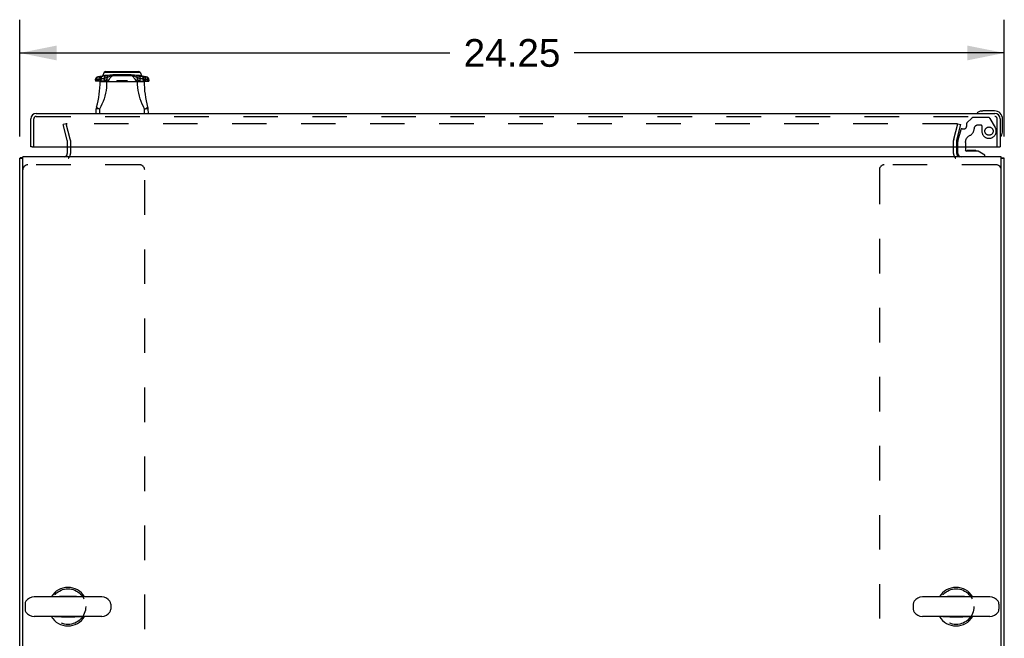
# Model space of a CAD drawing. Header units: inches. Extents: x 0 to 155, y 0 to 100.
# Tile 47 of 102: x 47 to 71, y 66 to 82. Entities that reach past the tile are written whole.
import ezdxf

# ---------------------------------------------------------------- set-up
doc = ezdxf.new("R2010")
doc.units = ezdxf.units.IN
doc.header["$LTSCALE"] = 8.5
doc.header["$MEASUREMENT"] = 0
doc.linetypes.add('HIDDEN', pattern=[0.2, 0.1, -0.1])
doc.layers.get('0').update_dxf_attribs({"linetype": 'CONTINUOUS'})
for name, color, linetype in [('DEFAULT_2', 8, 'HIDDEN'), ('DIMENSIONS', 7, 'CONTINUOUS'), ('REAR_DOOR_ASSEMBLY', 7, 'CONTINUOUS')]:
    doc.layers.add(name, color=color, linetype=linetype)
doc.styles.get("Standard").update_dxf_attribs({"font": 'arial.ttf'})
doc.dimstyles.new('DIMSTYLE_1', dxfattribs={"dimtxt": 0.681818, "dimasz": 0.909091, "dimexe": 0.09, "dimexo": 0.07, "dimgap": 0.0375, "dimtad": 0, "dimtih": 1, "dimtoh": 1, "dimzin": 4, "dimdsep": 46, "dimtxsty": 'Standard', "dimblk": '_FILLED', "dimblk1": '_FILLED', "dimblk2": '_FILLED', "dimcen": 0.09, "dimazin": 1, "dimtfac": 1, "dimtdec": 3, "dimtofl": 0, "dimtmove": 0, "dimatfit": 3, "dimldrblk": '_FILLED', "dimfxl": 0, "dimtolj": 1, "dimtzin": 4, "dimarcsym": 0})

# ---------------------------------------------------------------- blocks, each defined once
blk = doc.blocks.new('_FILLED')
at = {"color": 0, "linetype": 'ByBlock'}
blk.add_solid([(0, 0), (-1, 0.2), (-1, -0.2)], dxfattribs=at)
blk = doc.blocks.new('*D14')
at = {"layer": 'DIMENSIONS', "color": 2, "linetype": 'Continuous'}
for p, q in [((47.161, 78.685), (47.161, 81.561)), ((71.411, 78.685), (71.411, 81.561)), ((47.161, 80.743), (57.753, 80.743)), ((71.411, 80.743), (60.818, 80.743))]:
    blk.add_line(p, q, dxfattribs=at)
at = {"layer": 'DIMENSIONS', "color": 2, "linetype": 'Continuous', "xscale": 0.9090909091, "yscale": 0.9090909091, "zscale": 0.9090909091, "rotation": 180}
blk.add_blockref('_FILLED', (47.161, 80.743), dxfattribs=at)
at = {"layer": 'DIMENSIONS', "color": 2, "linetype": 'Continuous', "xscale": 0.9090909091, "yscale": 0.9090909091, "zscale": 0.9090909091}
blk.add_blockref('_FILLED', (71.411, 80.743), dxfattribs=at)
at = {"layer": 'DIMENSIONS', "color": 2, "linetype": 'Continuous', "insert": (59.286, 81.084), "char_height": 0.6818, "width": 2.38256, "attachment_point": 2, "line_spacing_factor": 0.9}
blk.add_mtext('24.25', dxfattribs=at)

msp = doc.modelspace()

# ---------------------------------------------------------------- linework, layer by layer
at = {"color": 7, "linetype": 'Continuous'}
for p, q in [((48.333, 78.431), (48.333, 78.268)), ((70.239, 78.268), (70.239, 78.431)), ((47.161, 53.977), (47.161, 78.149)), ((47.161, 78.149), (47.239, 78.149)), ((47.199, 78.159), (47.188, 78.158)), ((47.239, 55.953), (47.239, 78.188)), ((71.333, 78.188), (47.239, 78.188)), ((71.333, 55.953), (71.333, 78.188)), ((71.333, 78.149), (71.411, 78.149)), ((47.294, 67.176), (47.294, 67.048)), ((49.18, 67.353), (47.517, 67.353)), ((48.019, 67.353), (48.02, 67.354)), ((48.02, 67.354), (48.02, 67.353)), ((48.201, 67.359), (48.181, 67.358)), ((48.222, 67.359), (48.201, 67.359)), ((48.242, 67.359), (48.222, 67.359)), ((48.262, 67.359), (48.242, 67.359)), ((48.293, 67.359), (48.262, 67.359)), ((48.337, 67.359), (48.293, 67.359)), ((48.382, 67.359), (48.337, 67.359)), ((48.414, 67.359), (48.382, 67.359)), ((48.444, 67.359), (48.414, 67.359)), ((48.464, 67.359), (48.444, 67.359)), ((48.485, 67.359), (48.464, 67.359)), ((48.676, 67.354), (48.676, 67.353)), ((48.676, 67.354), (48.678, 67.353)), ((49.402, 67.176), (49.402, 67.048)), ((69.169, 67.176), (69.169, 67.048)), ((71.055, 67.353), (69.392, 67.353)), ((69.894, 67.353), (69.895, 67.354)), ((69.895, 67.354), (69.895, 67.353)), ((70.076, 67.359), (70.056, 67.358)), ((70.097, 67.359), (70.076, 67.359)), ((70.117, 67.359), (70.097, 67.359)), ((70.137, 67.359), (70.117, 67.359)), ((70.168, 67.359), (70.137, 67.359)), ((70.212, 67.359), (70.168, 67.359)), ((70.257, 67.359), (70.212, 67.359)), ((70.289, 67.359), (70.257, 67.359)), ((70.319, 67.359), (70.289, 67.359)), ((70.339, 67.359), (70.319, 67.359)), ((70.36, 67.359), (70.339, 67.359)), ((70.551, 67.354), (70.553, 67.353)), ((70.551, 67.354), (70.551, 67.353)), ((71.277, 67.176), (71.277, 67.048)), ((49.18, 66.87), (47.517, 66.87)), ((48.02, 66.87), (48.019, 66.87)), ((48.02, 66.87), (48.02, 66.87)), ((48.192, 66.865), (48.212, 66.865)), ((48.212, 66.865), (48.232, 66.865)), ((48.232, 66.865), (48.252, 66.865)), ((48.252, 66.865), (48.283, 66.865)), ((48.283, 66.865), (48.314, 66.865)), ((48.314, 66.865), (48.36, 66.865)), ((48.36, 66.865), (48.403, 66.865)), ((48.403, 66.865), (48.434, 66.865)), ((48.434, 66.865), (48.454, 66.865)), ((48.454, 66.865), (48.475, 66.865)), ((48.475, 66.865), (48.495, 66.865)), ((48.495, 66.865), (48.515, 66.865)), ((48.676, 66.87), (48.676, 66.87)), ((48.678, 66.87), (48.676, 66.87)), ((71.055, 66.87), (69.392, 66.87)), ((69.895, 66.87), (69.894, 66.87)), ((69.895, 66.87), (69.895, 66.87)), ((70.067, 66.865), (70.087, 66.865)), ((70.087, 66.865), (70.107, 66.865)), ((70.107, 66.865), (70.127, 66.865)), ((70.127, 66.865), (70.158, 66.865)), ((70.158, 66.865), (70.189, 66.865)), ((70.189, 66.865), (70.235, 66.865)), ((70.235, 66.865), (70.278, 66.865)), ((70.278, 66.865), (70.309, 66.865)), ((70.309, 66.865), (70.329, 66.865)), ((70.329, 66.865), (70.35, 66.865)), ((70.35, 66.865), (70.37, 66.865)), ((70.37, 66.865), (70.39, 66.865)), ((70.553, 66.87), (70.551, 66.87)), ((70.551, 66.87), (70.551, 66.87))]:
    msp.add_line(p, q, dxfattribs=at)
at = {"color": 3, "linetype": 'Continuous'}
msp.add_line((71.411, 53.977), (71.411, 78.149), dxfattribs=at)
at = {"color": 7, "linetype": 'Continuous'}
for points in [[(47.188, 78.158), (47.185, 78.158), (47.181, 78.158), (47.179, 78.157), (47.176, 78.157), (47.173, 78.157), (47.171, 78.156), (47.169, 78.156), (47.167, 78.155), (47.165, 78.154), (47.164, 78.154), (47.163, 78.153), (47.162, 78.152), (47.162, 78.152), (47.161, 78.151), (47.161, 78.15), (47.161, 78.149)], [(47.239, 78.166), (47.236, 78.165), (47.233, 78.164), (47.229, 78.163), (47.225, 78.162), (47.221, 78.162), (47.216, 78.161), (47.212, 78.16), (47.208, 78.16), (47.203, 78.16), (47.199, 78.159)], [(48.181, 67.358), (48.171, 67.358), (48.161, 67.358), (48.15, 67.358), (48.139, 67.358), (48.127, 67.357), (48.114, 67.357), (48.101, 67.357), (48.086, 67.356), (48.071, 67.356), (48.054, 67.355), (48.037, 67.354), (48.02, 67.354)], [(48.676, 67.354), (48.659, 67.354), (48.642, 67.355), (48.625, 67.356), (48.61, 67.356), (48.596, 67.357), (48.582, 67.357), (48.569, 67.357), (48.557, 67.358), (48.546, 67.358), (48.535, 67.358), (48.525, 67.358), (48.515, 67.358), (48.505, 67.359), (48.485, 67.359)], [(70.056, 67.358), (70.046, 67.358), (70.036, 67.358), (70.025, 67.358), (70.014, 67.358), (70.002, 67.357), (69.989, 67.357), (69.976, 67.357), (69.961, 67.356), (69.946, 67.356), (69.929, 67.355), (69.912, 67.354), (69.895, 67.354)], [(70.551, 67.354), (70.534, 67.354), (70.517, 67.355), (70.5, 67.356), (70.485, 67.356), (70.471, 67.357), (70.457, 67.357), (70.444, 67.357), (70.432, 67.358), (70.421, 67.358), (70.41, 67.358), (70.4, 67.358), (70.39, 67.358), (70.38, 67.359), (70.36, 67.359)], [(48.02, 66.87), (48.037, 66.869), (48.054, 66.869), (48.071, 66.868), (48.086, 66.868), (48.101, 66.867), (48.114, 66.867), (48.127, 66.866), (48.139, 66.866), (48.15, 66.866), (48.161, 66.866), (48.171, 66.866), (48.192, 66.865)], [(48.515, 66.865), (48.525, 66.866), (48.535, 66.866), (48.546, 66.866), (48.557, 66.866), (48.569, 66.866), (48.582, 66.867), (48.596, 66.867), (48.61, 66.868), (48.625, 66.868), (48.642, 66.869), (48.659, 66.869), (48.676, 66.87)], [(69.895, 66.87), (69.912, 66.869), (69.929, 66.869), (69.946, 66.868), (69.961, 66.868), (69.976, 66.867), (69.989, 66.867), (70.002, 66.866), (70.014, 66.866), (70.025, 66.866), (70.036, 66.866), (70.046, 66.866), (70.067, 66.865)], [(70.39, 66.865), (70.4, 66.866), (70.41, 66.866), (70.421, 66.866), (70.432, 66.866), (70.444, 66.866), (70.457, 66.867), (70.471, 66.867), (70.485, 66.868), (70.5, 66.868), (70.517, 66.869), (70.534, 66.869), (70.551, 66.87)]]:
    msp.add_lwpolyline(points, dxfattribs=at)
at = {"color": 3, "linetype": 'Continuous'}
for points in [[(71.333, 78.166), (71.335, 78.165), (71.339, 78.164), (71.342, 78.163), (71.346, 78.162), (71.35, 78.162), (71.355, 78.161), (71.359, 78.16), (71.363, 78.16), (71.368, 78.16), (71.372, 78.159)], [(71.372, 78.159), (71.383, 78.158), (71.387, 78.158), (71.39, 78.158), (71.392, 78.157), (71.395, 78.157), (71.398, 78.157), (71.4, 78.156), (71.402, 78.156), (71.404, 78.155), (71.406, 78.154), (71.407, 78.154), (71.408, 78.153), (71.409, 78.152), (71.41, 78.152), (71.41, 78.151), (71.41, 78.15), (71.411, 78.149)]]:
    msp.add_lwpolyline(points, dxfattribs=at)
at = {"color": 7, "linetype": 'Continuous'}
for centre, radius, start, end in [((48.253, 78.268), 0.08, 270, 360), ((48.348, 67.112), 0.475, 30.5571, 149.4429), ((70.223, 67.112), 0.475, 30.5571, 149.4429), ((47.419, 67.176), 0.125, 146.8152, 180), ((47.517, 67.112), 0.241, 90, 146.8152), ((49.18, 67.112), 0.241, 33.1848, 90), ((49.277, 67.176), 0.125, 0, 33.1848), ((69.294, 67.176), 0.125, 146.8152, 180), ((69.392, 67.112), 0.241, 90, 146.8152), ((71.055, 67.112), 0.241, 33.1848, 90), ((71.152, 67.176), 0.125, 0, 33.1848), ((47.419, 67.048), 0.125, 180, 213.1848), ((47.517, 67.112), 0.241, 213.1848, 270), ((49.18, 67.112), 0.241, 270, 326.8152), ((49.277, 67.048), 0.125, 326.8152, 360), ((69.294, 67.048), 0.125, 180, 213.1848), ((69.392, 67.112), 0.241, 213.1848, 270), ((71.055, 67.112), 0.241, 270, 326.8152), ((71.152, 67.048), 0.125, 326.8152, 360), ((48.348, 67.112), 0.475, 210.5571, 329.4429), ((70.223, 67.112), 0.475, 210.5571, 329.4429)]:
    msp.add_arc(centre, radius, start, end, dxfattribs=at)
at = {"color": 3, "linetype": 'Continuous'}
msp.add_arc((70.319, 78.268), 0.08, 180, 270, dxfattribs=at)
at = {"layer": 'DEFAULT_2', "color": 8, "linetype": 'HIDDEN'}
for p, q in [((48.304, 79), (48.228, 78.98)), ((48.331, 78.597), (48.228, 78.98)), ((48.406, 78.617), (48.304, 79)), ((70.242, 79), (48.329, 79)), ((70.165, 78.617), (70.268, 79)), ((70.24, 78.597), (70.343, 78.98)), ((70.268, 79), (70.343, 78.98)), ((48.333, 78.584), (48.333, 78.431)), ((48.411, 78.584), (48.411, 78.268)), ((70.161, 78.268), (70.161, 78.584)), ((70.239, 78.431), (70.239, 78.584)), ((50.119, 77.987), (47.359, 77.987)), ((50.239, 56.357), (50.239, 77.867)), ((68.333, 77.867), (68.333, 56.357)), ((71.213, 77.987), (68.453, 77.987))]:
    msp.add_line(p, q, dxfattribs=at)
for points in [[(48.329, 79), (48.327, 79), (48.326, 79), (48.324, 79), (48.323, 78.999), (48.322, 78.998), (48.32, 78.998), (48.319, 78.997), (48.318, 78.996), (48.317, 78.995), (48.316, 78.993), (48.315, 78.992), (48.315, 78.991), (48.314, 78.989), (48.314, 78.988), (48.314, 78.986), (48.314, 78.986)], [(48.314, 78.986), (48.314, 78.985), (48.314, 78.983), (48.314, 78.982)], [(70.251, 78.998), (70.25, 78.998), (70.248, 78.999), (70.247, 79), (70.245, 79), (70.244, 79), (70.242, 79)], [(70.251, 78.998), (70.252, 78.997), (70.253, 78.996), (70.254, 78.995), (70.255, 78.993), (70.256, 78.992), (70.256, 78.991), (70.257, 78.989), (70.257, 78.988), (70.257, 78.986), (70.257, 78.986)], [(70.257, 78.986), (70.257, 78.985), (70.257, 78.983), (70.257, 78.982)]]:
    msp.add_lwpolyline(points, dxfattribs=at)
for centre in [(48.349, 67.112), (70.223, 67.112)]:
    msp.add_circle(centre, 0.438, dxfattribs=at)
for centre, radius, start, end in [((48.282, 78.584), 0.051, 0, 15), ((48.282, 78.584), 0.129, 0, 15), ((70.29, 78.584), 0.129, 165, 180), ((70.29, 78.584), 0.051, 165, 180), ((48.253, 78.268), 0.158, 311.0584, 360), ((70.319, 78.268), 0.158, 180, 228.9416), ((47.359, 77.867), 0.12, 90, 180), ((50.119, 77.867), 0.12, 0, 90), ((68.453, 77.867), 0.12, 90, 180), ((71.213, 77.867), 0.12, 0, 90)]:
    msp.add_arc(centre, radius, start, end, dxfattribs=at)
at = {"layer": 'REAR_DOOR_ASSEMBLY', "color": 7, "linetype": 'Continuous'}
for p, q in [((49.27, 80.284), (50.097, 80.284)), ((49.023, 80.078), (49.024, 80.048)), ((49.252, 80.048), (49.024, 80.048)), ((49.059, 80.048), (49.058, 80.08)), ((49.107, 80.048), (49.109, 80.087)), ((49.144, 80.1), (49.142, 80.048)), ((49.142, 80.043), (50.225, 80.043)), ((49.163, 80.099), (49.161, 80.048)), ((49.243, 80.266), (49.209, 80.185)), ((49.243, 80.266), (50.124, 80.266)), ((49.283, 80.047), (49.282, 80.043)), ((49.283, 80.047), (49.288, 80.043)), ((49.287, 80.194), (49.314, 80.197)), ((49.314, 80.197), (49.345, 80.2)), ((49.345, 80.2), (49.379, 80.203)), ((49.379, 80.203), (49.416, 80.206)), ((49.573, 80.063), (49.595, 80.063)), ((49.575, 80.043), (49.575, 80.048)), ((49.792, 80.048), (49.575, 80.048)), ((49.792, 80.048), (49.792, 80.043)), ((49.908, 80.209), (49.949, 80.206)), ((50.021, 80.2), (50.052, 80.197)), ((50.08, 80.043), (50.085, 80.047)), ((50.085, 80.043), (50.085, 80.047)), ((50.115, 80.048), (50.343, 80.048)), ((50.124, 80.266), (50.158, 80.185)), ((50.156, 80.185), (50.158, 80.185)), ((50.206, 80.048), (50.204, 80.099)), ((50.223, 80.1), (50.225, 80.048)), ((50.259, 80.087), (50.26, 80.048)), ((50.31, 80.08), (50.309, 80.048)), ((50.344, 80.078), (50.343, 80.048)), ((49.044, 79.256), (49.048, 79.365)), ((49.048, 79.365), (49.048, 79.365)), ((49.055, 79.412), (49.055, 79.411)), ((49.13, 79.363), (49.13, 79.327)), ((49.13, 79.327), (49.13, 79.291)), ((50.237, 79.327), (50.238, 79.363)), ((50.237, 79.291), (50.237, 79.327)), ((50.312, 79.411), (50.312, 79.412)), ((50.32, 79.365), (50.323, 79.256)), ((70.841, 79.313), (70.879, 79.316)), ((71.169, 79.316), (70.879, 79.316)), ((49.13, 79.291), (49.13, 79.256)), ((50.237, 79.256), (50.237, 79.291)), ((71.369, 78.826), (71.369, 79.116)), ((47.467, 78.431), (47.434, 78.431)), ((70.266, 78.267), (70.266, 78.431)), ((70.451, 78.431), (70.451, 78.357)), ((70.6, 78.342), (70.531, 78.342)), ((70.601, 78.342), (70.6, 78.342)), ((70.671, 78.342), (70.601, 78.342)), ((71.276, 78.431), (71.309, 78.431)), ((70.765, 78.326), (70.482, 78.326)), ((70.935, 78.227), (70.765, 78.326)), ((70.935, 78.188), (70.935, 78.227))]:
    msp.add_line(p, q, dxfattribs=at)
at = {"layer": 'REAR_DOOR_ASSEMBLY', "color": 3, "linetype": 'Continuous'}
for p, q in [((47.434, 78.431), (47.434, 79.121)), ((47.569, 79.256), (71.174, 79.256)), ((71.309, 79.121), (71.309, 78.431)), ((47.467, 78.431), (71.276, 78.431))]:
    msp.add_line(p, q, dxfattribs=at)
at = {"layer": 'REAR_DOOR_ASSEMBLY', "color": 8, "linetype": 'HIDDEN'}
for p, q in [((47.509, 78.431), (47.509, 79.121)), ((47.569, 79.181), (71.174, 79.181)), ((70.608, 79.14), (70.487, 79.019)), ((71.022, 79.152), (70.637, 79.152)), ((71.057, 79.132), (71.187, 78.906)), ((71.234, 78.431), (71.234, 79.121)), ((70.34, 78.854), (70.27, 78.594)), ((70.37, 78.877), (70.423, 78.877)), ((70.482, 79.008), (70.482, 78.936)), ((70.841, 78.967), (70.757, 78.967)), ((70.856, 78.951), (70.856, 78.818)), ((70.266, 78.431), (70.266, 78.561)), ((70.451, 78.539), (70.451, 78.431)), ((70.935, 78.188), (70.345, 78.188))]:
    msp.add_line(p, q, dxfattribs=at)
at = {"layer": 'REAR_DOOR_ASSEMBLY', "color": 7, "linetype": 'Continuous'}
for points in [[(49.058, 80.08), (49.047, 80.079), (49.039, 80.079), (49.032, 80.078), (49.027, 80.078), (49.024, 80.078), (49.023, 80.078)], [(49.102, 80.16), (49.094, 80.158), (49.086, 80.154), (49.079, 80.149), (49.073, 80.143), (49.068, 80.135), (49.063, 80.125), (49.06, 80.115), (49.058, 80.104), (49.057, 80.092), (49.058, 80.08)], [(49.109, 80.087), (49.1, 80.086), (49.092, 80.085), (49.083, 80.083), (49.075, 80.082), (49.066, 80.081), (49.058, 80.08)], [(49.154, 80.168), (49.146, 80.166), (49.138, 80.162), (49.131, 80.157), (49.125, 80.15), (49.119, 80.142), (49.115, 80.133), (49.111, 80.122), (49.109, 80.111), (49.108, 80.099), (49.109, 80.087)], [(49.144, 80.1), (49.143, 80.099), (49.14, 80.097), (49.135, 80.095), (49.128, 80.093), (49.119, 80.09), (49.109, 80.087)], [(49.302, 80.043), (49.302, 79.969), (49.298, 79.895), (49.289, 79.822), (49.276, 79.75), (49.258, 79.68), (49.237, 79.611), (49.214, 79.545), (49.187, 79.482), (49.159, 79.421), (49.13, 79.363)], [(49.163, 80.099), (49.157, 80.099), (49.153, 80.099), (49.149, 80.099), (49.146, 80.099), (49.145, 80.1), (49.144, 80.1)], [(49.231, 80.177), (49.22, 80.175), (49.21, 80.172), (49.2, 80.167), (49.191, 80.16), (49.183, 80.152), (49.176, 80.143), (49.171, 80.133), (49.167, 80.123), (49.164, 80.111), (49.163, 80.099)], [(49.238, 80.107), (49.225, 80.106), (49.213, 80.105), (49.201, 80.103), (49.188, 80.102), (49.176, 80.101), (49.163, 80.099)], [(49.201, 80.176), (49.198, 80.174), (49.194, 80.173)], [(49.209, 80.185), (49.209, 80.183), (49.207, 80.18), (49.204, 80.178), (49.201, 80.176)], [(49.209, 80.185), (49.212, 80.185), (49.218, 80.186), (49.229, 80.187), (49.245, 80.189), (49.264, 80.192), (49.287, 80.194)], [(49.307, 80.186), (49.296, 80.184), (49.285, 80.18), (49.275, 80.175), (49.266, 80.169), (49.258, 80.161), (49.251, 80.152), (49.245, 80.142), (49.241, 80.131), (49.239, 80.119), (49.238, 80.107)], [(49.245, 80.093), (49.244, 80.097), (49.243, 80.101), (49.242, 80.104), (49.24, 80.106), (49.239, 80.107), (49.238, 80.107)], [(49.317, 80.142), (49.306, 80.14), (49.296, 80.137), (49.287, 80.134), (49.278, 80.129), (49.27, 80.125), (49.263, 80.119), (49.256, 80.113), (49.251, 80.107), (49.247, 80.1), (49.245, 80.093)], [(49.252, 80.048), (49.251, 80.056), (49.25, 80.063), (49.249, 80.07), (49.247, 80.078), (49.246, 80.085), (49.245, 80.093)], [(49.255, 80.048), (49.254, 80.048), (49.254, 80.048), (49.253, 80.048), (49.253, 80.048), (49.253, 80.048), (49.252, 80.048)], [(49.3, 80.082), (49.289, 80.077), (49.28, 80.073), (49.272, 80.067), (49.264, 80.061), (49.259, 80.055), (49.255, 80.048)], [(49.264, 80.043), (49.263, 80.044), (49.261, 80.045), (49.259, 80.046), (49.258, 80.047), (49.256, 80.047), (49.255, 80.048)], [(49.283, 80.047), (49.279, 80.046), (49.276, 80.045), (49.273, 80.045), (49.27, 80.044), (49.267, 80.043)], [(49.3, 80.082), (49.297, 80.076), (49.294, 80.071), (49.291, 80.065), (49.288, 80.059), (49.285, 80.053), (49.283, 80.047)], [(49.317, 80.142), (49.314, 80.133), (49.311, 80.123), (49.308, 80.114), (49.306, 80.103), (49.303, 80.093), (49.3, 80.082)], [(49.3, 80.082), (49.311, 80.078), (49.321, 80.075), (49.33, 80.073), (49.338, 80.072), (49.345, 80.072), (49.35, 80.073)], [(49.307, 80.186), (49.308, 80.185), (49.309, 80.183), (49.31, 80.179), (49.312, 80.174), (49.313, 80.168), (49.314, 80.16), (49.316, 80.152), (49.317, 80.142)], [(49.317, 80.142), (49.348, 80.159), (49.377, 80.173), (49.405, 80.183)], [(49.35, 80.073), (49.344, 80.064), (49.338, 80.054), (49.333, 80.044), (49.332, 80.043)], [(49.439, 80.177), (49.423, 80.163), (49.407, 80.148), (49.392, 80.131), (49.377, 80.113), (49.363, 80.094), (49.35, 80.073)], [(49.405, 80.183), (49.431, 80.191), (49.455, 80.196), (49.478, 80.198)], [(49.416, 80.206), (49.415, 80.203), (49.414, 80.2), (49.413, 80.197), (49.411, 80.196), (49.409, 80.194), (49.407, 80.194)], [(49.416, 80.206), (49.456, 80.209), (49.499, 80.211), (49.543, 80.213), (49.589, 80.214), (49.635, 80.215), (49.683, 80.216), (49.73, 80.215), (49.776, 80.215), (49.822, 80.213), (49.866, 80.211), (49.908, 80.209)], [(49.439, 80.177), (49.449, 80.183), (49.459, 80.188), (49.47, 80.193), (49.481, 80.196), (49.492, 80.198), (49.504, 80.199)], [(49.478, 80.198), (49.475, 80.198), (49.472, 80.197), (49.47, 80.196), (49.467, 80.195), (49.464, 80.194), (49.461, 80.192), (49.458, 80.19), (49.455, 80.188), (49.451, 80.185), (49.447, 80.183), (49.443, 80.18), (49.439, 80.177)], [(49.484, 80.179), (49.457, 80.177), (49.448, 80.177), (49.442, 80.177), (49.439, 80.177)], [(49.911, 80.177), (49.884, 80.179), (49.867, 80.179), (49.848, 80.18), (49.828, 80.18), (49.806, 80.181), (49.783, 80.181), (49.759, 80.182), (49.735, 80.182), (49.71, 80.182), (49.684, 80.182), (49.659, 80.182), (49.634, 80.182), (49.61, 80.182), (49.586, 80.181), (49.563, 80.181), (49.541, 80.18), (49.52, 80.18), (49.501, 80.179), (49.484, 80.179)], [(49.553, 80.043), (49.553, 80.047), (49.554, 80.051), (49.556, 80.054), (49.559, 80.057), (49.562, 80.06), (49.565, 80.062), (49.569, 80.063), (49.573, 80.063)], [(49.572, 80.058), (49.572, 80.059), (49.572, 80.06), (49.572, 80.061), (49.572, 80.061), (49.573, 80.062), (49.573, 80.063)], [(49.575, 80.048), (49.575, 80.048), (49.574, 80.049), (49.574, 80.05), (49.573, 80.051), (49.573, 80.052), (49.573, 80.054), (49.572, 80.056), (49.572, 80.058)], [(49.595, 80.063), (49.639, 80.063), (49.661, 80.063), (49.684, 80.063), (49.706, 80.063), (49.729, 80.063)], [(49.729, 80.063), (49.773, 80.063), (49.795, 80.063)], [(49.795, 80.058), (49.795, 80.055), (49.795, 80.053), (49.794, 80.051), (49.794, 80.049), (49.793, 80.048), (49.792, 80.048)], [(49.795, 80.063), (49.795, 80.062), (49.795, 80.061), (49.795, 80.061), (49.795, 80.06), (49.795, 80.059), (49.795, 80.058)], [(49.795, 80.063), (49.798, 80.063), (49.802, 80.062), (49.806, 80.06), (49.809, 80.057), (49.811, 80.054), (49.813, 80.051), (49.814, 80.047), (49.815, 80.043)], [(49.928, 80.177), (49.918, 80.183), (49.908, 80.188), (49.898, 80.193), (49.887, 80.196), (49.875, 80.198), (49.864, 80.199)], [(49.928, 80.177), (49.92, 80.183), (49.913, 80.188), (49.906, 80.192), (49.9, 80.195), (49.895, 80.197), (49.89, 80.198)], [(49.89, 80.198), (49.912, 80.196), (49.936, 80.191)], [(49.928, 80.177), (49.926, 80.177), (49.92, 80.177), (49.911, 80.177)], [(50.017, 80.073), (50.004, 80.094), (49.99, 80.113), (49.975, 80.131), (49.96, 80.148), (49.944, 80.163), (49.928, 80.177)], [(49.936, 80.191), (49.962, 80.183), (49.99, 80.173), (50.02, 80.159), (50.05, 80.142)], [(49.949, 80.206), (49.986, 80.203), (50.021, 80.2)], [(50.017, 80.073), (50.023, 80.072), (50.029, 80.072), (50.037, 80.073), (50.046, 80.075), (50.057, 80.078), (50.068, 80.082)], [(50.035, 80.043), (50.035, 80.044), (50.029, 80.054), (50.023, 80.064), (50.017, 80.073)], [(50.05, 80.142), (50.052, 80.152), (50.053, 80.16), (50.054, 80.168), (50.056, 80.174), (50.057, 80.179), (50.058, 80.183), (50.059, 80.185), (50.06, 80.186)], [(50.068, 80.082), (50.065, 80.092), (50.062, 80.103), (50.059, 80.113), (50.056, 80.123), (50.053, 80.133), (50.05, 80.142)], [(50.05, 80.142), (50.061, 80.14), (50.071, 80.137), (50.08, 80.134), (50.089, 80.129), (50.097, 80.125), (50.105, 80.119), (50.111, 80.113), (50.116, 80.107), (50.12, 80.1), (50.123, 80.093)], [(50.052, 80.197), (50.079, 80.194), (50.103, 80.192), (50.123, 80.189), (50.138, 80.187), (50.156, 80.185)], [(50.06, 80.186), (50.071, 80.184), (50.082, 80.18), (50.092, 80.175), (50.101, 80.169), (50.109, 80.161), (50.116, 80.152), (50.122, 80.142), (50.126, 80.131), (50.129, 80.119), (50.129, 80.107)], [(50.238, 79.363), (50.208, 79.421), (50.18, 79.481), (50.154, 79.545), (50.13, 79.611), (50.109, 79.68), (50.091, 79.75), (50.078, 79.822), (50.069, 79.896), (50.065, 79.969), (50.066, 80.043)], [(50.085, 80.047), (50.082, 80.053), (50.079, 80.059), (50.076, 80.065), (50.073, 80.071), (50.07, 80.076), (50.068, 80.082)], [(50.068, 80.082), (50.078, 80.077), (50.087, 80.073), (50.096, 80.067), (50.103, 80.061), (50.109, 80.055), (50.113, 80.048)], [(50.085, 80.047), (50.088, 80.046), (50.091, 80.045), (50.095, 80.045), (50.097, 80.044), (50.1, 80.043)], [(50.113, 80.048), (50.111, 80.047), (50.11, 80.047), (50.108, 80.046), (50.106, 80.045), (50.105, 80.044), (50.104, 80.043)], [(50.115, 80.048), (50.115, 80.048), (50.114, 80.048), (50.114, 80.048), (50.113, 80.048), (50.113, 80.048), (50.113, 80.048)], [(50.123, 80.093), (50.121, 80.085), (50.12, 80.078), (50.119, 80.07), (50.117, 80.063), (50.116, 80.056), (50.115, 80.048)], [(50.129, 80.107), (50.128, 80.107), (50.127, 80.106), (50.126, 80.104), (50.125, 80.101), (50.124, 80.097), (50.123, 80.093)], [(50.204, 80.099), (50.192, 80.101), (50.179, 80.102), (50.167, 80.103), (50.154, 80.105), (50.142, 80.106), (50.129, 80.107)], [(50.136, 80.177), (50.147, 80.175), (50.158, 80.172), (50.167, 80.167), (50.176, 80.16), (50.184, 80.152), (50.191, 80.143), (50.197, 80.133), (50.201, 80.123), (50.203, 80.111), (50.204, 80.099)], [(50.166, 80.176), (50.163, 80.178), (50.16, 80.18), (50.159, 80.183), (50.158, 80.185)], [(50.174, 80.173), (50.17, 80.174), (50.166, 80.176)], [(50.223, 80.1), (50.223, 80.1), (50.221, 80.099), (50.218, 80.099), (50.215, 80.099), (50.21, 80.099), (50.204, 80.099)], [(50.213, 80.168), (50.222, 80.166), (50.229, 80.162), (50.236, 80.157), (50.242, 80.15), (50.248, 80.142), (50.252, 80.133), (50.256, 80.122), (50.258, 80.111), (50.259, 80.099), (50.259, 80.087)], [(50.259, 80.087), (50.248, 80.09), (50.239, 80.093), (50.232, 80.095), (50.227, 80.097), (50.224, 80.099), (50.223, 80.1)], [(50.31, 80.08), (50.301, 80.081), (50.293, 80.082), (50.284, 80.083), (50.276, 80.085), (50.267, 80.086), (50.259, 80.087)], [(50.266, 80.16), (50.274, 80.158), (50.281, 80.154), (50.288, 80.149), (50.294, 80.143), (50.3, 80.135), (50.304, 80.125), (50.307, 80.115), (50.309, 80.104), (50.31, 80.092), (50.31, 80.08)], [(50.344, 80.078), (50.343, 80.078), (50.34, 80.078), (50.335, 80.078), (50.328, 80.079), (50.32, 80.079), (50.31, 80.08)], [(49.055, 79.411), (49.053, 79.404), (49.051, 79.396), (49.05, 79.388), (49.049, 79.381), (49.048, 79.373), (49.048, 79.365)], [(49.13, 79.363), (49.111, 79.364), (49.095, 79.365), (49.08, 79.365), (49.069, 79.366), (49.06, 79.366), (49.053, 79.366), (49.049, 79.366), (49.048, 79.365)], [(49.13, 79.363), (49.112, 79.37), (49.096, 79.376), (49.083, 79.383), (49.072, 79.389), (49.064, 79.395), (49.058, 79.401), (49.055, 79.406), (49.055, 79.411)], [(50.238, 79.363), (50.255, 79.37), (50.271, 79.376), (50.284, 79.383), (50.295, 79.389), (50.303, 79.395), (50.309, 79.401), (50.312, 79.406), (50.312, 79.411)], [(50.32, 79.365), (50.318, 79.366), (50.314, 79.366), (50.308, 79.366), (50.298, 79.366), (50.287, 79.365), (50.273, 79.365), (50.256, 79.364), (50.238, 79.363)], [(50.312, 79.411), (50.314, 79.404), (50.316, 79.396), (50.317, 79.388), (50.318, 79.381), (50.319, 79.373), (50.32, 79.365)]]:
    msp.add_lwpolyline(points, dxfattribs=at)
at = {"layer": 'REAR_DOOR_ASSEMBLY', "color": 8, "linetype": 'HIDDEN'}
msp.add_circle((71.034, 78.818), 0.102, dxfattribs=at)
at = {"layer": 'REAR_DOOR_ASSEMBLY', "color": 7, "linetype": 'Continuous'}
for centre, radius, start, end in [((49.27, 80.255), 0.0295, 90, 157.5), ((50.097, 80.255), 0.0295, 22.5, 90), ((49.102, 80.081), 0.0787, 98.674, 182), ((46.817, 80.043), 2.325, 344.2465, 360), ((49.684, 76.267), 3.937, 81.326, 98.674), ((49.223, 80.097), 0.0787, 96.8598, 178), ((49.575, 80.038), 0.00984, 90, 149.9961), ((49.792, 80.038), 0.00984, 30.0152, 90), ((50.144, 80.097), 0.0787, 2, 83.1402), ((52.55, 80.043), 2.325, 180, 195.7535), ((50.266, 80.081), 0.0787, 358, 81.326), ((49.244, 79.358), 0.197, 164.2465, 178), ((50.123, 79.358), 0.197, 2, 15.7535), ((70.879, 79.066), 0.25, 90, 120.8899), ((71.169, 79.116), 0.2, 0, 90), ((70.759, 79.267), 0.015, 120.8899, 173.6204), ((70.759, 79.271), 0.015, 186.3796, 270), ((71.119, 78.826), 0.25, 329.1101, 360), ((71.324, 78.706), 0.015, 180, 263.6204), ((71.32, 78.706), 0.015, 276.3796, 329.1101), ((70.482, 78.357), 0.0317, 180, 270), ((70.531, 78.252), 0.09, 90, 124.7527), ((70.671, 78.252), 0.09, 55.0751, 90), ((70.345, 78.267), 0.0787, 180, 270)]:
    msp.add_arc(centre, radius, start, end, dxfattribs=at)
at = {"layer": 'REAR_DOOR_ASSEMBLY', "color": 3, "linetype": 'Continuous'}
for centre, start, end in [((47.569, 79.121), 90, 180), ((71.174, 79.121), 0, 90)]:
    msp.add_arc(centre, 0.135, start, end, dxfattribs=at)
at = {"layer": 'REAR_DOOR_ASSEMBLY', "color": 8, "linetype": 'HIDDEN'}
for centre, radius, start, end in [((47.569, 79.121), 0.06, 90, 180), ((70.637, 79.112), 0.04, 90, 135), ((71.022, 79.112), 0.04, 30, 90), ((71.174, 79.121), 0.06, 0, 90), ((70.37, 78.846), 0.0312, 90, 165), ((70.423, 78.936), 0.0591, 270, 360), ((70.498, 79.008), 0.0156, 135, 180), ((70.482, 78.877), 0.185, 294.7322, 360), ((70.757, 78.877), 0.09, 90, 180), ((70.841, 78.951), 0.0156, 0, 90), ((71.034, 78.818), 0.177, 180, 30), ((70.391, 78.561), 0.125, 165, 180), ((70.638, 78.539), 0.188, 114.7322, 180)]:
    msp.add_arc(centre, radius, start, end, dxfattribs=at)

# ---------------------------------------------------------------- dimensions: what is measured, and where the dimension line sits
at = {"layer": 'DIMENSIONS', "color": 2, "linetype": 'Continuous'}
dim = msp.add_linear_dim(base=(47.161, 80.743), p1=(71.411, 78.615), p2=(47.161, 78.615), angle=180, dimstyle='DIMSTYLE_1', dxfattribs=at)
dim.commit()
dim.dimension.update_dxf_attribs({"geometry": '*D14', "text_midpoint": (59.279, 80.739), "dimtype": 160})

doc.saveas('drawing.dxf')
